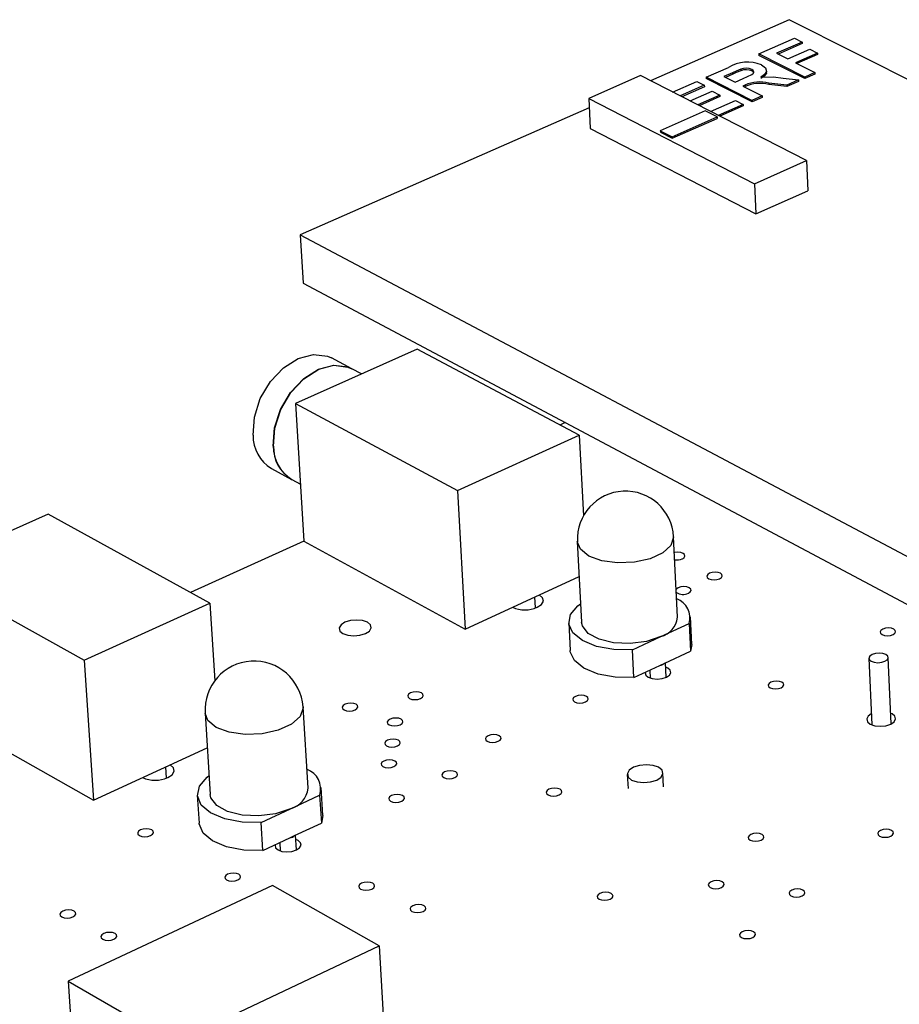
# Model space of a CAD drawing. Extents: x 0 to 201, y 0 to 148.
# Tile 4 of 13: x 72 to 96, y 103 to 130. Entities that reach past the tile are written whole.
import ezdxf

# ---------------------------------------------------------------- set-up
doc = ezdxf.new("R2010")
doc.units = 0
doc.layers.get('0').update_dxf_attribs({"linetype": 'CONTINUOUS'})

msp = doc.modelspace()

# ---------------------------------------------------------------- linework, layer by layer
at = {"color": 7, "linetype": 'CONTINUOUS'}
for p, q in [((92.92, 129.915), (89.178, 128.268)), ((110.408, 121.078), (92.92, 129.915)), ((92.102, 128.992), (93.064, 129.417)), ((93.064, 129.417), (93.27, 129.313)), ((93.27, 129.313), (92.58, 129.008)), ((93.272, 129.273), (92.623, 128.986)), ((92.88, 128.856), (93.48, 129.121)), ((93.27, 129.313), (93.272, 129.273)), ((93.48, 129.121), (93.685, 129.016)), ((92.102, 128.992), (92.104, 128.952)), ((93.337, 128.365), (92.102, 128.992)), ((93.338, 128.325), (92.104, 128.952)), ((92.58, 129.008), (92.88, 128.856)), ((93.685, 129.016), (93.086, 128.752)), ((93.687, 128.976), (93.13, 128.73)), ((93.685, 129.016), (93.687, 128.976)), ((90.68, 128.365), (91.278, 128.629)), ((91.613, 128.578), (91.615, 128.538)), ((91.908, 128.572), (91.91, 128.532)), ((93.086, 128.752), (93.609, 128.486)), ((88.91, 128.405), (87.511, 127.79)), ((93.384, 126.115), (88.91, 128.405)), ((91.914, 127.735), (90.68, 128.365)), ((90.68, 128.365), (90.682, 128.325)), ((91.916, 127.695), (90.682, 128.325)), ((91.392, 128.484), (91.159, 128.381)), ((91.159, 128.381), (91.46, 128.228)), ((91.394, 128.444), (91.203, 128.359)), ((91.392, 128.484), (91.394, 128.444)), ((91.46, 128.228), (91.68, 128.326)), ((92.31, 128.508), (92.308, 128.549)), ((92.756, 128.341), (93.173, 128.293)), ((93.173, 128.293), (92.854, 128.151)), ((93.173, 128.293), (93.175, 128.252)), ((93.609, 128.486), (93.337, 128.365)), ((93.337, 128.365), (93.338, 128.325)), ((93.611, 128.446), (93.338, 128.325)), ((93.609, 128.486), (93.611, 128.446)), ((89.771, 127.964), (90.424, 128.252)), ((90.629, 128.148), (89.976, 127.859)), ((90.631, 128.107), (90.02, 127.837)), ((90.424, 128.252), (90.629, 128.148)), ((90.629, 128.148), (90.631, 128.107)), ((91.727, 128.15), (91.665, 128.123)), ((91.665, 128.123), (92.188, 127.857)), ((91.729, 128.11), (91.709, 128.101)), ((91.727, 128.15), (91.729, 128.11)), ((92.854, 128.151), (92.371, 128.205)), ((92.371, 128.205), (92.373, 128.164)), ((92.855, 128.111), (92.373, 128.164)), ((92.854, 128.151), (92.855, 128.111)), ((93.175, 128.252), (92.855, 128.111)), ((87.511, 127.79), (87.552, 126.981)), ((87.511, 127.79), (91.983, 125.489)), ((90.245, 127.722), (90.843, 127.986)), ((91.049, 127.881), (90.451, 127.616)), ((91.051, 127.841), (90.494, 127.594)), ((90.843, 127.986), (91.049, 127.881)), ((91.049, 127.881), (91.051, 127.841)), ((92.188, 127.857), (91.914, 127.735)), ((92.19, 127.816), (91.916, 127.695)), ((92.188, 127.857), (92.19, 127.816)), ((87.523, 127.54), (79.726, 124.108)), ((90.799, 127.438), (91.471, 127.735)), ((91.677, 127.63), (91.005, 127.333)), ((91.679, 127.59), (91.048, 127.31)), ((91.471, 127.735), (91.677, 127.63)), ((91.677, 127.63), (91.679, 127.59)), ((91.914, 127.735), (91.916, 127.695)), ((90.653, 127.457), (89.441, 126.921)), ((89.761, 126.756), (90.973, 127.293)), ((89.763, 126.715), (90.975, 127.253)), ((90.973, 127.293), (90.653, 127.457)), ((90.973, 127.293), (90.975, 127.253)), ((87.552, 126.981), (92.021, 124.675)), ((89.441, 126.921), (89.761, 126.756)), ((89.441, 126.921), (89.443, 126.88)), ((89.443, 126.88), (89.763, 126.715)), ((89.761, 126.756), (89.763, 126.715)), ((91.983, 125.489), (93.384, 126.115)), ((93.384, 126.115), (93.42, 125.302)), ((91.983, 125.489), (92.021, 124.675)), ((92.021, 124.675), (93.42, 125.302)), ((79.726, 124.108), (100.235, 113.251)), ((79.726, 124.108), (79.805, 122.807)), ((79.805, 122.807), (100.285, 111.916)), ((82.879, 121.03), (79.596, 119.562)), ((87.253, 118.703), (82.879, 121.03)), ((81.114, 120.498), (80.568, 120.79)), ((81.376, 120.358), (81.119, 120.495)), ((79.596, 119.562), (83.966, 117.21)), ((79.596, 119.562), (79.823, 115.849)), ((86.876, 119.047), (86.731, 118.981)), ((83.966, 117.21), (87.253, 118.703)), ((87.253, 118.703), (87.366, 116.534)), ((78.947, 117.808), (79.491, 117.513)), ((79.497, 117.51), (79.729, 117.384)), ((83.966, 117.21), (84.175, 113.477)), ((72.926, 116.578), (69.537, 115.062)), ((77.286, 114.176), (72.926, 116.578)), ((79.823, 115.849), (76.765, 114.463)), ((79.823, 115.849), (84.175, 113.477)), ((87.202, 115.834), (87.316, 113.663)), ((89.907, 113.794), (89.8, 115.964)), ((69.537, 115.062), (73.891, 112.634)), ((84.175, 113.477), (87.252, 114.893)), ((86.073, 114.046), (86.057, 114.343)), ((73.891, 112.634), (77.286, 114.176)), ((77.286, 114.176), (77.42, 112.084)), ((85.469, 114.059), (85.468, 114.072)), ((90.289, 113.064), (90.253, 113.81)), ((86.971, 113.644), (87.01, 112.898)), ((89.457, 113.274), (90.221, 113.629)), ((90.221, 113.629), (90.258, 112.883)), ((88.691, 112.918), (89.457, 113.274)), ((88.729, 112.171), (88.691, 112.918)), ((90.289, 113.064), (90.258, 112.883)), ((73.891, 112.634), (74.149, 108.86)), ((89.559, 112.557), (90.258, 112.883)), ((95.071, 112.688), (95.149, 110.894)), ((95.669, 110.916), (95.592, 112.71)), ((88.729, 112.171), (89.43, 112.497)), ((89.16, 112.371), (89.171, 112.154)), ((89.43, 112.497), (89.559, 112.557)), ((89.602, 112.176), (89.583, 112.568)), ((69.811, 111.31), (74.149, 108.86)), ((79.935, 109.181), (79.8, 111.374)), ((77.157, 111.209), (77.298, 109.014)), ((74.149, 108.86), (77.217, 110.273)), ((76.114, 109.455), (76.094, 109.756)), ((75.487, 109.46), (75.486, 109.476)), ((88.551, 109.551), (88.57, 109.175)), ((89.531, 109.224), (89.512, 109.6)), ((80.332, 108.448), (80.286, 109.202)), ((76.947, 108.991), (76.996, 108.237)), ((79.459, 108.628), (80.248, 108.995)), ((80.248, 108.995), (80.294, 108.241)), ((78.668, 108.261), (79.459, 108.628)), ((80.332, 108.448), (80.294, 108.241)), ((78.716, 107.505), (78.668, 108.261)), ((79.572, 107.904), (80.294, 108.241)), ((78.716, 107.505), (79.44, 107.843)), ((79.44, 107.843), (79.572, 107.904)), ((79.624, 107.52), (79.599, 107.917)), ((79.171, 107.717), (79.185, 107.492)), ((78.972, 106.555), (73.462, 103.978)), ((81.854, 104.929), (78.972, 106.555)), ((76.339, 102.324), (81.854, 104.929)), ((81.854, 104.929), (82.083, 101.09)), ((73.462, 103.978), (73.562, 102.529)), ((73.462, 103.978), (76.339, 102.324))]:
    msp.add_line(p, q, dxfattribs=at)
for points in [[(91.613, 128.578), (91.488, 128.526), (91.392, 128.484)], [(91.68, 128.326), (91.911, 128.436), (91.952, 128.469), (91.967, 128.506), (91.951, 128.542), (91.908, 128.572)], [(92.17, 128.698), (92.281, 128.615), (92.304, 128.515), (92.25, 128.438), (92.154, 128.368)], [(91.615, 128.538), (91.49, 128.486), (91.394, 128.444)], [(91.969, 128.468), (91.953, 128.502), (91.91, 128.532)], [(92.154, 128.368), (92.497, 128.371), (92.756, 128.341)], [(92.298, 128.507), (92.305, 128.475), (92.252, 128.397), (92.155, 128.328)], [(78.45, 118.709), (78.486, 119.196), (78.647, 119.693), (78.918, 120.151), (79.271, 120.525), (79.672, 120.779), (80.082, 120.886), (80.459, 120.838), (80.568, 120.79)], [(78.995, 118.414), (79.031, 118.902), (79.193, 119.399), (79.463, 119.858), (79.817, 120.232), (80.218, 120.486), (80.628, 120.594), (81.005, 120.546), (81.114, 120.498)], [(79.001, 118.411), (79.037, 118.899), (79.198, 119.396), (79.469, 119.855), (79.822, 120.229), (80.224, 120.483), (80.633, 120.591), (81.011, 120.544), (81.119, 120.495)], [(90.036, 115.373), (90.085, 115.407), (90.107, 115.446), (90.097, 115.485), (90.057, 115.519), (89.993, 115.541), (89.915, 115.549), (89.835, 115.541), (89.821, 115.538)], [(91.042, 114.834), (91.092, 114.868), (91.113, 114.907), (91.103, 114.947), (91.063, 114.98), (90.999, 115.002), (90.921, 115.01), (90.84, 115.002), (90.77, 114.98), (90.72, 114.947), (90.698, 114.907), (90.708, 114.868), (90.748, 114.834), (90.813, 114.812), (90.891, 114.804), (90.971, 114.812), (91.042, 114.834)], [(90.199, 114.444), (90.249, 114.477), (90.271, 114.517), (90.261, 114.557), (90.221, 114.59), (90.157, 114.612), (90.078, 114.62), (89.998, 114.612), (89.927, 114.59), (89.877, 114.557), (89.87, 114.549)], [(86.121, 114.066), (86.236, 114.142), (86.286, 114.232), (86.265, 114.321), (86.175, 114.397)], [(88.691, 112.918), (88.186, 112.926), (87.721, 113.01), (87.342, 113.164), (87.085, 113.371), (86.974, 113.612), (87.019, 113.865), (87.216, 114.103), (87.29, 114.161)], [(81.484, 113.355), (81.589, 113.424), (81.637, 113.506), (81.618, 113.588), (81.538, 113.658), (81.407, 113.704), (81.246, 113.72), (81.079, 113.704), (80.932, 113.658), (80.826, 113.588), (80.779, 113.506), (80.796, 113.424), (80.877, 113.355), (81.008, 113.308), (81.169, 113.292), (81.336, 113.308), (81.484, 113.355)], [(89.457, 113.274), (89.069, 113.145), (88.626, 113.087), (88.181, 113.107), (87.788, 113.201), (87.495, 113.36), (87.338, 113.563), (87.316, 113.663)], [(95.722, 113.329), (95.771, 113.362), (95.792, 113.402), (95.781, 113.442), (95.74, 113.476), (95.676, 113.498), (95.597, 113.506), (95.516, 113.498), (95.446, 113.476), (95.396, 113.442), (95.375, 113.402), (95.386, 113.362), (95.427, 113.329), (95.491, 113.306), (95.57, 113.298), (95.651, 113.306), (95.722, 113.329)], [(88.729, 112.171), (88.224, 112.178), (87.76, 112.263), (87.381, 112.417), (87.124, 112.625), (87.013, 112.866), (87.01, 112.898)], [(95.136, 112.607), (95.216, 112.579), (95.315, 112.569), (95.416, 112.579), (95.504, 112.607), (95.565, 112.649), (95.592, 112.699), (95.578, 112.749), (95.527, 112.791), (95.447, 112.819), (95.348, 112.829), (95.248, 112.819), (95.16, 112.791), (95.098, 112.749), (95.071, 112.699), (95.085, 112.649), (95.136, 112.607)], [(89.605, 112.177), (89.688, 112.233), (89.724, 112.299), (89.708, 112.365), (89.642, 112.421), (89.589, 112.444)], [(89.039, 112.315), (89.035, 112.299), (89.051, 112.233), (89.118, 112.177), (89.224, 112.139), (89.354, 112.126), (89.488, 112.139), (89.605, 112.177)], [(92.702, 111.893), (92.752, 111.928), (92.773, 111.968), (92.763, 112.008), (92.722, 112.042), (92.657, 112.065), (92.578, 112.073), (92.497, 112.065), (92.426, 112.042), (92.376, 112.008), (92.354, 111.968), (92.365, 111.928), (92.405, 111.893), (92.47, 111.871), (92.549, 111.863), (92.631, 111.871), (92.702, 111.893)], [(82.969, 111.603), (83.02, 111.638), (83.043, 111.678), (83.034, 111.718), (82.995, 111.752), (82.931, 111.775), (82.852, 111.783), (82.77, 111.775), (82.698, 111.752), (82.647, 111.718), (82.624, 111.678), (82.633, 111.638), (82.672, 111.603), (82.736, 111.58), (82.815, 111.572), (82.897, 111.58), (82.969, 111.603)], [(87.424, 111.512), (87.475, 111.546), (87.497, 111.586), (87.488, 111.627), (87.448, 111.661), (87.383, 111.684), (87.304, 111.692), (87.223, 111.684), (87.151, 111.661), (87.1, 111.627), (87.078, 111.586), (87.087, 111.546), (87.127, 111.512), (87.192, 111.489), (87.271, 111.481), (87.353, 111.489), (87.424, 111.512)], [(81.205, 111.296), (81.256, 111.33), (81.279, 111.371), (81.271, 111.411), (81.231, 111.446), (81.167, 111.468), (81.088, 111.476), (81.006, 111.468), (80.934, 111.446), (80.883, 111.411), (80.859, 111.371), (80.868, 111.33), (80.907, 111.296), (80.972, 111.273), (81.051, 111.265), (81.132, 111.273), (81.205, 111.296)], [(82.419, 110.896), (82.471, 110.93), (82.494, 110.971), (82.485, 111.011), (82.445, 111.046), (82.381, 111.069), (82.302, 111.077), (82.22, 111.069), (82.148, 111.046), (82.096, 111.011), (82.073, 110.971), (82.082, 110.93), (82.121, 110.896), (82.186, 110.873), (82.265, 110.865), (82.347, 110.873), (82.419, 110.896)], [(95.136, 111.185), (95.053, 111.126), (95.013, 111.051), (95.033, 110.976), (95.109, 110.912), (95.23, 110.87), (95.378, 110.855), (95.529, 110.87), (95.66, 110.912)], [(95.66, 110.912), (95.753, 110.976), (95.792, 111.051), (95.772, 111.126), (95.696, 111.189), (95.657, 111.208)], [(82.351, 110.324), (82.402, 110.359), (82.425, 110.399), (82.416, 110.44), (82.377, 110.475), (82.312, 110.498), (82.233, 110.506), (82.151, 110.498), (82.079, 110.475), (82.027, 110.44), (82.004, 110.399), (82.013, 110.359), (82.052, 110.324), (82.117, 110.301), (82.196, 110.293), (82.278, 110.301), (82.351, 110.324)], [(85.07, 110.448), (85.121, 110.483), (85.144, 110.523), (85.134, 110.564), (85.094, 110.598), (85.03, 110.621), (84.951, 110.629), (84.869, 110.621), (84.796, 110.598), (84.745, 110.564), (84.722, 110.523), (84.732, 110.483), (84.772, 110.448), (84.836, 110.425), (84.916, 110.417), (84.998, 110.425), (85.07, 110.448)], [(76.147, 109.469), (76.266, 109.547), (76.32, 109.64), (76.302, 109.733), (76.213, 109.811)], [(82.254, 109.766), (82.306, 109.801), (82.329, 109.841), (82.32, 109.882), (82.28, 109.917), (82.215, 109.94), (82.136, 109.948), (82.054, 109.94), (81.981, 109.917), (81.93, 109.882), (81.906, 109.841), (81.915, 109.801), (81.955, 109.766), (82.02, 109.743), (82.099, 109.735), (82.181, 109.743), (82.254, 109.766)], [(89.396, 109.747), (89.248, 109.8), (89.068, 109.818), (88.882, 109.8), (88.718, 109.747), (88.603, 109.669), (88.552, 109.576), (88.575, 109.483), (88.667, 109.404), (88.814, 109.352), (88.995, 109.333), (89.181, 109.352), (89.345, 109.404), (89.46, 109.483), (89.511, 109.576), (89.488, 109.669), (89.396, 109.747)], [(78.668, 108.261), (78.155, 108.269), (77.686, 108.356), (77.306, 108.515), (77.052, 108.729), (76.948, 108.978), (77.003, 109.238), (77.211, 109.485), (77.265, 109.527)], [(83.894, 109.47), (83.946, 109.505), (83.969, 109.546), (83.96, 109.587), (83.92, 109.622), (83.855, 109.645), (83.776, 109.653), (83.693, 109.645), (83.621, 109.622), (83.569, 109.587), (83.546, 109.546), (83.555, 109.505), (83.595, 109.47), (83.66, 109.447), (83.74, 109.439), (83.822, 109.447), (83.894, 109.47)], [(86.712, 109.003), (86.763, 109.037), (86.786, 109.078), (86.776, 109.12), (86.736, 109.154), (86.671, 109.178), (86.591, 109.186), (86.509, 109.178), (86.437, 109.154), (86.385, 109.12), (86.363, 109.078), (86.372, 109.037), (86.413, 109.003), (86.478, 108.979), (86.557, 108.971), (86.64, 108.979), (86.712, 109.003)], [(79.459, 108.628), (79.061, 108.495), (78.608, 108.435), (78.157, 108.455), (77.761, 108.553), (77.469, 108.717), (77.316, 108.927), (77.298, 109.014)], [(82.462, 108.831), (82.514, 108.866), (82.537, 108.907), (82.528, 108.948), (82.488, 108.983), (82.423, 109.006), (82.343, 109.014), (82.261, 109.006), (82.188, 108.983), (82.136, 108.948), (82.113, 108.907), (82.122, 108.866), (82.162, 108.831), (82.227, 108.807), (82.306, 108.799), (82.389, 108.807), (82.462, 108.831)], [(78.716, 107.505), (78.203, 107.513), (77.734, 107.601), (77.355, 107.76), (77.101, 107.974), (76.997, 108.224), (76.996, 108.237)], [(75.686, 107.905), (75.738, 107.94), (75.763, 107.981), (75.755, 108.023), (75.715, 108.058), (75.651, 108.081), (75.571, 108.09), (75.488, 108.081), (75.415, 108.058), (75.362, 108.023), (75.338, 107.981), (75.346, 107.94), (75.385, 107.905), (75.449, 107.882), (75.529, 107.873), (75.612, 107.882), (75.686, 107.905)], [(92.166, 107.783), (92.217, 107.818), (92.239, 107.86), (92.228, 107.901), (92.187, 107.936), (92.121, 107.96), (92.041, 107.968), (91.959, 107.96), (91.887, 107.936), (91.836, 107.901), (91.814, 107.86), (91.824, 107.818), (91.865, 107.783), (91.931, 107.76), (92.011, 107.751), (92.094, 107.76), (92.166, 107.783)], [(95.66, 107.889), (95.711, 107.924), (95.732, 107.966), (95.721, 108.007), (95.68, 108.042), (95.614, 108.066), (95.533, 108.074), (95.451, 108.066), (95.379, 108.042), (95.329, 108.007), (95.307, 107.966), (95.318, 107.924), (95.36, 107.889), (95.426, 107.866), (95.506, 107.858), (95.588, 107.866), (95.66, 107.889)], [(79.05, 107.661), (79.045, 107.644), (79.06, 107.576), (79.125, 107.518), (79.232, 107.48), (79.363, 107.466), (79.5, 107.48), (79.62, 107.518)], [(79.62, 107.518), (79.707, 107.576), (79.746, 107.644), (79.731, 107.713), (79.666, 107.771), (79.607, 107.796)], [(78.038, 106.708), (78.091, 106.743), (78.115, 106.785), (78.106, 106.826), (78.067, 106.862), (78.002, 106.885), (77.922, 106.894), (77.839, 106.885), (77.765, 106.862), (77.712, 106.826), (77.688, 106.785), (77.697, 106.743), (77.736, 106.708), (77.801, 106.684), (77.881, 106.676), (77.964, 106.684), (78.038, 106.708)], [(81.655, 106.464), (81.707, 106.499), (81.731, 106.541), (81.722, 106.583), (81.681, 106.618), (81.616, 106.642), (81.536, 106.65), (81.453, 106.642), (81.379, 106.618), (81.327, 106.583), (81.303, 106.541), (81.312, 106.499), (81.353, 106.464), (81.418, 106.44), (81.498, 106.432), (81.581, 106.44), (81.655, 106.464)], [(91.091, 106.504), (91.142, 106.54), (91.164, 106.581), (91.154, 106.623), (91.113, 106.658), (91.047, 106.682), (90.966, 106.69), (90.883, 106.682), (90.811, 106.658), (90.759, 106.623), (90.737, 106.581), (90.748, 106.54), (90.789, 106.504), (90.855, 106.48), (90.935, 106.472), (91.018, 106.48), (91.091, 106.504)], [(88.091, 106.192), (88.142, 106.228), (88.165, 106.27), (88.155, 106.311), (88.114, 106.347), (88.048, 106.371), (87.968, 106.379), (87.885, 106.371), (87.812, 106.347), (87.76, 106.311), (87.738, 106.27), (87.747, 106.228), (87.788, 106.192), (87.854, 106.168), (87.935, 106.16), (88.018, 106.168), (88.091, 106.192)], [(93.27, 106.28), (93.321, 106.315), (93.343, 106.357), (93.333, 106.399), (93.291, 106.434), (93.225, 106.458), (93.144, 106.466), (93.061, 106.458), (92.989, 106.434), (92.938, 106.399), (92.916, 106.357), (92.927, 106.315), (92.968, 106.28), (93.034, 106.256), (93.115, 106.248), (93.198, 106.256), (93.27, 106.28)], [(83.042, 105.859), (83.095, 105.895), (83.118, 105.936), (83.109, 105.978), (83.068, 106.014), (83.003, 106.038), (82.922, 106.046), (82.839, 106.038), (82.766, 106.014), (82.713, 105.978), (82.69, 105.936), (82.699, 105.895), (82.74, 105.859), (82.805, 105.835), (82.885, 105.827), (82.969, 105.835), (83.042, 105.859)], [(73.591, 105.711), (73.644, 105.746), (73.669, 105.788), (73.661, 105.83), (73.622, 105.866), (73.557, 105.89), (73.477, 105.898), (73.393, 105.89), (73.319, 105.866), (73.265, 105.83), (73.241, 105.788), (73.249, 105.746), (73.288, 105.711), (73.352, 105.687), (73.433, 105.679), (73.516, 105.687), (73.591, 105.711)], [(74.697, 105.107), (74.75, 105.143), (74.775, 105.185), (74.767, 105.227), (74.727, 105.263), (74.662, 105.287), (74.582, 105.295), (74.498, 105.287), (74.424, 105.263), (74.37, 105.227), (74.346, 105.185), (74.354, 105.143), (74.393, 105.107), (74.458, 105.083), (74.539, 105.075), (74.622, 105.083), (74.697, 105.107)], [(91.935, 105.157), (91.987, 105.193), (92.009, 105.235), (91.998, 105.277), (91.957, 105.313), (91.89, 105.337), (91.81, 105.345), (91.726, 105.337), (91.653, 105.313), (91.602, 105.277), (91.58, 105.235), (91.59, 105.193), (91.632, 105.157), (91.698, 105.133), (91.779, 105.125), (91.862, 105.133), (91.935, 105.157)]]:
    msp.add_lwpolyline(points, dxfattribs=at)
at = {"color": 8, "linetype": 'CONTINUOUS'}
for points in [[(87.514, 115.447), (87.284, 115.63), (87.202, 115.834)], [(89.8, 115.964), (89.8, 115.957), (89.728, 115.735), (89.507, 115.533), (89.164, 115.375), (88.741, 115.28), (88.289, 115.261), (87.863, 115.319), (87.514, 115.447)], [(79.8, 111.374), (79.801, 111.351), (79.719, 111.122), (79.487, 110.913), (79.133, 110.75), (78.7, 110.653), (78.24, 110.632), (77.809, 110.692), (77.458, 110.825)], [(77.458, 110.825), (77.232, 111.014), (77.157, 111.209)]]:
    msp.add_lwpolyline(points, dxfattribs=at)
at = {"color": 7, "linetype": 'CONTINUOUS'}
for centre, radius, start, end in [((91.795, 127.749), 1.021, 68.4304, 120.4838), ((91.754, 128.224), 0.381, 66.0907, 111.6618), ((91.756, 128.184), 0.381, 66.0873, 111.6649), ((92.125, 127.27), 0.966, 75.2711, 114.3541), ((92.127, 127.23), 0.966, 75.2691, 114.3576), ((79.489, 118.694), 1.039, 179.1888, 238.5407), ((80.033, 118.399), 1.038, 179.1336, 238.5232), ((80.039, 118.396), 1.038, 179.133, 238.5231), ((88.501, 115.897), 1.3, 2.9427, 182.7896), ((89.885, 115.732), 0.389, 261.9239, 292.7741), ((90.056, 114.733), 0.323, 235.6816, 296.2913), ((89.694, 113.777), 0.548, 344.281, 69.8342), ((85.788, 114.819), 0.824, 246.1636, 293.8414), ((89.309, 113.857), 0.602, 284.281, 353.9337), ((78.479, 111.288), 1.324, 3.7462, 183.4151), ((89.395, 112.74), 0.246, 278.228, 311.7352), ((75.809, 110.221), 0.825, 245.7866, 294.2185), ((79.718, 109.167), 0.558, 342.0232, 70.5684), ((79.3, 109.246), 0.638, 284.4618, 354.1154), ((79.402, 108.098), 0.258, 278.5036, 311.4596)]:
    msp.add_arc(centre, radius, start, end, dxfattribs=at)

doc.saveas('drawing.dxf')
